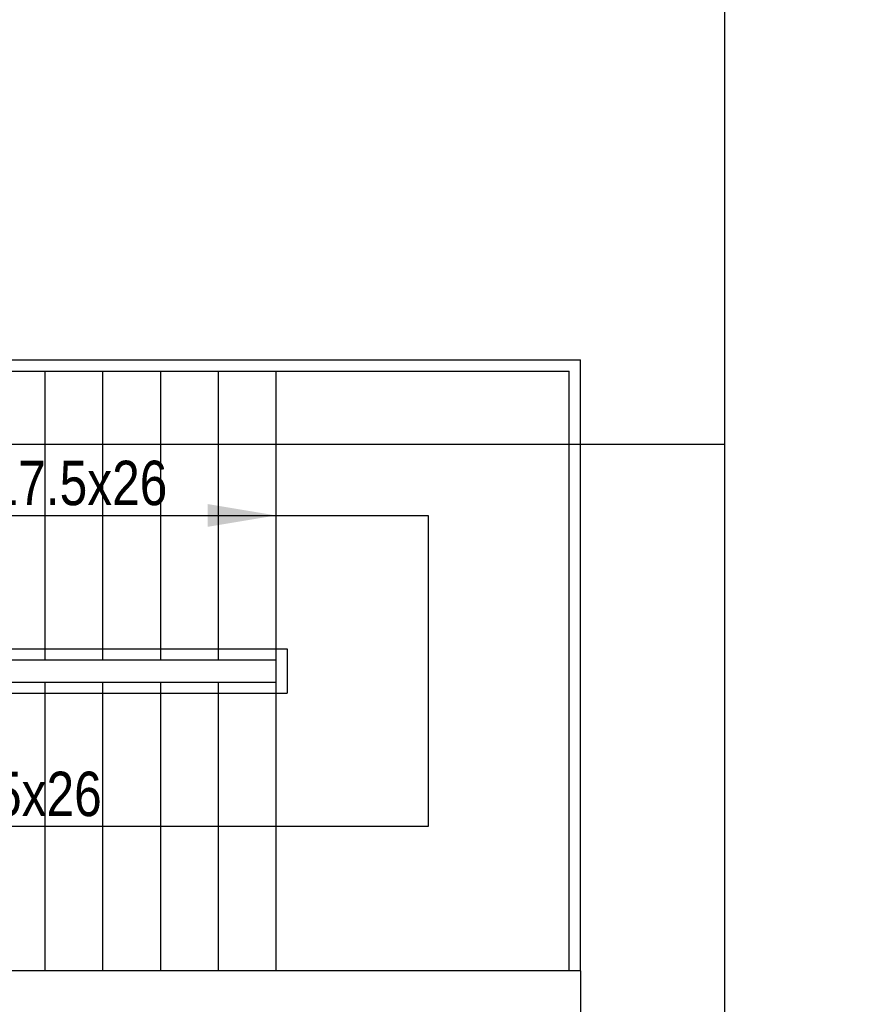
# Model space of a CAD drawing. Header units: millimetres. Extents: x 226749 to 325316, y -44191 to 40236.
# Tile 14 of 164: x 259763 to 263546, y -34741 to -30308. Entities that reach past the tile are written whole.
import ezdxf

# ---------------------------------------------------------------- set-up
doc = ezdxf.new("R2010")
doc.units = ezdxf.units.MM
doc.header["$LTSCALE"] = 100
doc.linetypes.add('DASHDOT', pattern=[25.4, 12.7, -6.35, 0, -6.35])
doc.layers.add('KG_BuildingAxis', color=4, linetype='DASHDOT')
doc.styles.add('wymiar', font='arial.ttf', dxfattribs={"width": 0.8})

msp = doc.modelspace()

# ---------------------------------------------------------------- linework, layer by layer
at = {"ltscale": 50}
msp.add_line((262936.06, -39920), (262936.06, -4627.17), dxfattribs=at)
for p, q in [((259096.06, -31840), (262286.06, -31840)), ((262286.06, -34590), (262286.06, -31840)), ((259096.06, -31890), (262236.06, -31890)), ((259876.06, -31890), (259876.06, -33190)), ((260136.06, -31890), (260136.06, -33190)), ((260396.06, -31890), (260396.06, -33190)), ((260656.06, -31890), (260656.06, -33190)), ((260916.06, -31890), (260916.06, -34590)), ((262236.06, -34590), (262236.06, -31890)), ((259096.06, -32540), (261601.06, -32540)), ((261601.06, -32540), (261601.06, -33940)), ((259096.06, -33140), (260966.06, -33140)), ((260966.06, -33140), (260966.06, -33340)), ((259096.06, -33190), (260916.06, -33190)), ((257796.06, -33290), (260916.06, -33290)), ((259876.06, -33290), (259876.06, -34590)), ((260136.06, -33290), (260136.06, -34590)), ((260396.06, -33290), (260396.06, -34590)), ((260656.06, -33290), (260656.06, -34590)), ((257796.06, -33340), (260966.06, -33340)), ((261601.06, -33940), (257796.06, -33940)), ((262286.06, -34590), (257556.06, -34590)), ((262286.06, -34590), (262286.06, -38820))]:
    msp.add_line(p, q)
at = {"ltscale": 6}
msp.add_line((262936.06, -32220), (240136.06, -32220), dxfattribs=at)
msp.add_solid([(260608.86, -32488.8), (260608.86, -32591.2), (260916.06, -32540)])
at = {"layer": 'KG_BuildingAxis', "ltscale": 6}
msp.add_line((317515.93, -32220), (260978.43, -32220), dxfattribs=at)

# ---------------------------------------------------------------- texts
at = {"style": 'wymiar', "width": 0.8}
for s, p in [('8x17.5x26', (259395.92, -32493.7)), ('13x17.5x26', (258976.5, -33893.63))]:
    msp.add_text(s, height=200, dxfattribs=at).set_placement(p)

doc.saveas('drawing.dxf')
